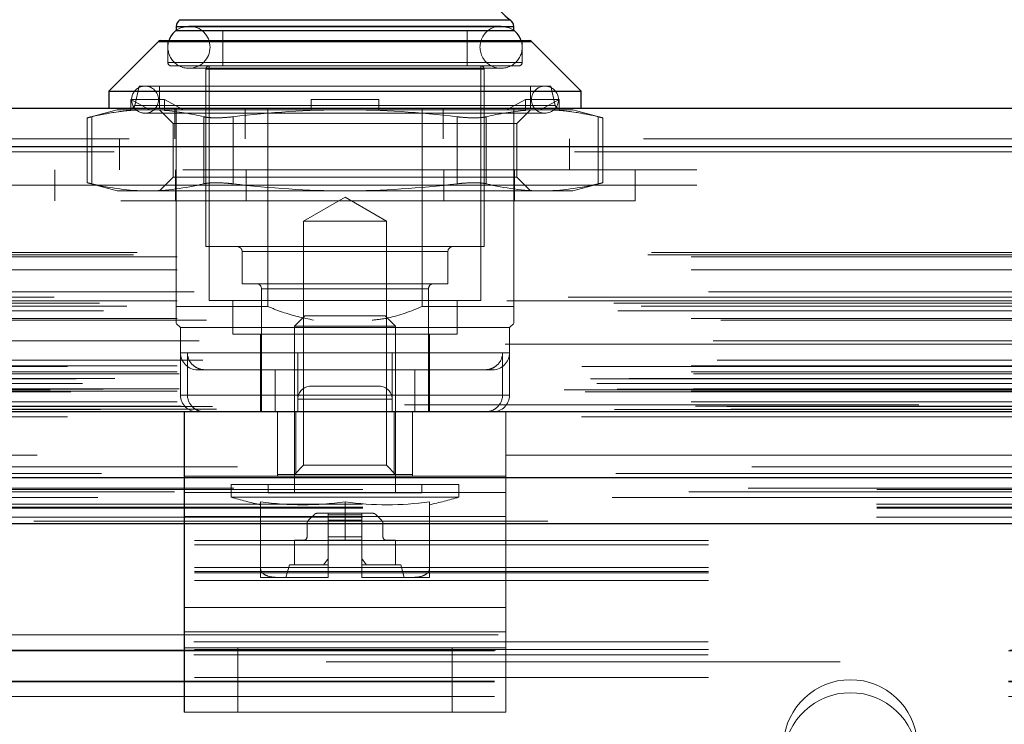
# Model space of a CAD drawing. Header units: inches. Extents: x 0.2 to 10.8, y 0.2 to 8.2.
# Tile 10 of 98: x 3.625 to 3.816, y 2.352 to 2.489. Entities that reach past the tile are written whole.
import ezdxf

# ---------------------------------------------------------------- set-up
doc = ezdxf.new("R2010")
doc.units = ezdxf.units.IN
doc.header["$MEASUREMENT"] = 0
doc.linetypes.add('HIDDEN', pattern=[0.07500000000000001, 0.05, -0.025])
doc.layers.add('DIMENSIONS', color=140, linetype='Continuous')
doc.layers.add('SLD-0', color=179, linetype='Continuous')
doc.styles.add('SLDTEXTSTYLE0', font='TXT', dxfattribs={"width": 0.7})
doc.dimstyles.new('SLDDIMSTYLE0', dxfattribs={"dimtxt": 0.0849609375, "dimasz": 0.13, "dimexe": 0, "dimexo": 0.0625, "dimgap": 0.021240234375, "dimtad": 0, "dimtih": 1, "dimtoh": 1, "dimlfac": 12, "dimrnd": 1e-09, "dimzin": 12, "dimdsep": 46, "dimtxsty": 'SLDTEXTSTYLE0', "dimsah": 1, "dimcen": 0.09, "dimadec": 0, "dimazin": 3, "dimtfac": 1, "dimtofl": 0, "dimtmove": 0, "dimatfit": 3, "dimfxl": 0, "dimfrac": 2, "dimtolj": 1, "dimtzin": 12, "dimarcsym": 0})

# ---------------------------------------------------------------- blocks, each defined once
blk = doc.blocks.new('_D_25')
at = {"layer": 'DIMENSIONS'}
for p, q in [((2.790251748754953, 2.441079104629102), (2.790251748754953, 2.822893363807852)), ((4.585085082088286, 2.441079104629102), (4.585085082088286, 2.822893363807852)), ((2.790251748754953, 2.697893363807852), (3.390614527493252, 2.697893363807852)), ((3.505737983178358, 2.697893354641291), (3.477207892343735, 2.697893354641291)), ((3.477207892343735, 2.697893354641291), (3.477207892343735, 2.562862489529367)), ((3.828886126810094, 2.697893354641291), (3.857416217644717, 2.697893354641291)), ((3.857416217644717, 2.697893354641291), (3.857416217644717, 2.562862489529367)), ((4.585085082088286, 2.697893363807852), (3.944009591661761, 2.697893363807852)), ((3.477207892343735, 2.562862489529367), (3.505737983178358, 2.562862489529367)), ((3.857416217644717, 2.562862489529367), (3.828886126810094, 2.562862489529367))]:
    blk.add_line(p, q, dxfattribs=at)
for points in [[(2.790251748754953, 2.697893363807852), (2.920251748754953, 2.677893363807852), (2.920251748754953, 2.717893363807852)], [(4.585085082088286, 2.697893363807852), (4.455085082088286, 2.717893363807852), (4.455085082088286, 2.677893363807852)]]:
    blk.add_solid(points, dxfattribs=at)
at = {"layer": 'DIMENSIONS', "char_height": 0.08333333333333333, "attachment_point": 1, "style": 'SLDTEXTSTYLE0'}
for s, insert in [('21.54', (3.505737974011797, 2.82433572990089)), ('547.1', (3.505737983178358, 2.670284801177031))]:
    blk.add_mtext(s, dxfattribs=dict(at, insert=insert))

msp = doc.modelspace()

# ---------------------------------------------------------------- linework, layer by layer
at = {"layer": 'SLD-0', "linetype": 'Continuous', "lineweight": 25}
for p, q in [((3.654975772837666, 2.487672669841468), (3.654975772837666, 2.486961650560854)), ((3.654975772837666, 2.487672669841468), (3.720592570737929, 2.487672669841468)), ((3.655678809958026, 2.489018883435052), (3.719889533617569, 2.489018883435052)), ((3.720592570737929, 2.486961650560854), (3.720592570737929, 2.487672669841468)), ((3.654975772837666, 2.4869321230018), (3.720592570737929, 2.4869321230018)), ((3.6515027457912, 2.484771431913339), (3.641852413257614, 2.475121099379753)), ((3.6515027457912, 2.484771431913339), (3.724065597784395, 2.484771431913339)), ((3.651966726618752, 2.484963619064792), (3.723601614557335, 2.484963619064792)), ((3.733715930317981, 2.475121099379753), (3.724065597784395, 2.484771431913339)), ((3.641852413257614, 2.475121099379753), (3.641852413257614, 2.471840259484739)), ((3.641852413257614, 2.475121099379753), (3.733715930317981, 2.475121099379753)), ((3.733715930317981, 2.471840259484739), (3.733715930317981, 2.475121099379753)), ((2.745832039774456, 2.471840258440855), (4.629464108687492, 2.471840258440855)), ((2.74288689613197, 2.464403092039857), (4.632409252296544, 2.464403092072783)), ((2.733802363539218, 2.412882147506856), (4.641493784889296, 2.412882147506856)), ((2.791244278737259, 2.400079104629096), (4.58409255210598, 2.400079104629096)), ((2.791244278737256, 2.391079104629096), (4.58409255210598, 2.391079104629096))]:
    msp.add_line(p, q, dxfattribs=at)
at = {"layer": 'SLD-0', "linetype": 'HIDDEN', "lineweight": 18}
for p, q in [((3.720592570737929, 2.487672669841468), (3.654975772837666, 2.487672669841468)), ((3.720592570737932, 2.487672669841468), (3.655124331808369, 2.487672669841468)), ((3.719889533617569, 2.489018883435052), (3.655678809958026, 2.489018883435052)), ((3.719889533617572, 2.489018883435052), (3.655824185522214, 2.489018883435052)), ((3.718131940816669, 2.487781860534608), (3.657436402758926, 2.487781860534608)), ((3.654975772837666, 2.486961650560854), (3.654975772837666, 2.4869321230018)), ((3.663998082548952, 2.4869321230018), (3.663998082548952, 2.480042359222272)), ((3.711570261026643, 2.480042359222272), (3.711570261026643, 2.4869321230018)), ((3.720592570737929, 2.4869321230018), (3.720592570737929, 2.486961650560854)), ((3.724065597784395, 2.484771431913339), (3.6515027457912, 2.484771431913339)), ((3.724065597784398, 2.484771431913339), (3.651648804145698, 2.484771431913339)), ((3.65333535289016, 2.484963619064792), (3.65333535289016, 2.480698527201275)), ((3.722232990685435, 2.480698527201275), (3.722232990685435, 2.484963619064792)), ((3.722232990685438, 2.480698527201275), (3.653335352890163, 2.480698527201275)), ((3.65333535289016, 2.480698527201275), (3.722232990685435, 2.480698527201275)), ((3.653991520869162, 2.480042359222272), (3.721576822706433, 2.480042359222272)), ((3.661373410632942, 2.480042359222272), (3.661373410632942, 2.43443868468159)), ((3.714194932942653, 2.43443868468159), (3.714194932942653, 2.480042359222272)), ((3.657436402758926, 2.479579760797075), (3.718131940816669, 2.479579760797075)), ((3.714851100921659, 2.479386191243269), (3.660717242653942, 2.479386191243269)), ((3.660717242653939, 2.479386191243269), (3.714851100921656, 2.479386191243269)), ((3.660717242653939, 2.479386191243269), (3.660717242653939, 2.444937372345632)), ((3.714851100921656, 2.444937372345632), (3.714851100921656, 2.479386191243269)), ((3.647757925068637, 2.476105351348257), (3.646890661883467, 2.472348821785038)), ((3.647757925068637, 2.476105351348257), (3.727810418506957, 2.476105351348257)), ((3.651694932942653, 2.476105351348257), (3.651694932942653, 2.471840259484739)), ((3.723873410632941, 2.471840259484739), (3.723873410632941, 2.476105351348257)), ((3.728677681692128, 2.472348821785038), (3.727810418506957, 2.476105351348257)), ((3.646145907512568, 2.471382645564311), (3.646145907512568, 2.473480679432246)), ((3.652707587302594, 2.473480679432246), (3.646145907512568, 2.473480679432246)), ((3.646145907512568, 2.473480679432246), (3.649838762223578, 2.471512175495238)), ((3.646890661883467, 2.472348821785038), (3.728530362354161, 2.472348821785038)), ((3.728677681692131, 2.472348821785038), (3.647037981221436, 2.472348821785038)), ((3.652707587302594, 2.471382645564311), (3.652707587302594, 2.473480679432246)), ((3.652707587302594, 2.473480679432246), (3.656400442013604, 2.471512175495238)), ((3.681222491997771, 2.473480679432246), (3.694345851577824, 2.473480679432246)), ((3.681222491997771, 2.473480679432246), (3.681222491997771, 2.471512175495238)), ((3.694345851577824, 2.473480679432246), (3.694345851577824, 2.471512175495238)), ((3.719167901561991, 2.471512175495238), (3.722860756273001, 2.473480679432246)), ((3.722860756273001, 2.473480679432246), (3.729422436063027, 2.473480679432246)), ((3.722860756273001, 2.473480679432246), (3.722860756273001, 2.471382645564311)), ((3.725729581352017, 2.471512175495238), (3.729422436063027, 2.473480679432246)), ((3.729422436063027, 2.473480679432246), (3.729422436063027, 2.471382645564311)), ((3.64349283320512, 2.471512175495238), (3.637656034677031, 2.469948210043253)), ((3.64349283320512, 2.471512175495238), (3.646569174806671, 2.471512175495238)), ((3.646145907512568, 2.471382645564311), (3.646569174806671, 2.471512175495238)), ((3.646569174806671, 2.471512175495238), (3.649838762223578, 2.471512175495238)), ((3.648906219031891, 2.470856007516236), (3.726662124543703, 2.470856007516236)), ((3.653130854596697, 2.471512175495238), (3.649838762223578, 2.471512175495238)), ((3.651694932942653, 2.471512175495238), (3.654358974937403, 2.468848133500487)), ((3.652707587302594, 2.471382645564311), (3.653130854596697, 2.471512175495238)), ((3.653130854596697, 2.471512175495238), (3.687784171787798, 2.471512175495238)), ((3.654675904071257, 2.465840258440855), (3.654675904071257, 2.471840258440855)), ((3.654975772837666, 2.433290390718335), (3.654975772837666, 2.471840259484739)), ((3.66838452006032, 2.465840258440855), (3.66838452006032, 2.471840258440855)), ((3.672749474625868, 2.433290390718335), (3.672749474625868, 2.471840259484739)), ((3.681222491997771, 2.471382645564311), (3.681222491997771, 2.471512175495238)), ((3.687784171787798, 2.471512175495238), (3.722437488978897, 2.471512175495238)), ((3.694345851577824, 2.471382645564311), (3.694345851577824, 2.471512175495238)), ((3.702818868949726, 2.433290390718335), (3.702818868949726, 2.471840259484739)), ((3.706883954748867, 2.465840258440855), (3.706883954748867, 2.471840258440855)), ((3.720592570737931, 2.465840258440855), (3.720592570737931, 2.471840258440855)), ((3.721209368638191, 2.468848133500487), (3.723873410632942, 2.471512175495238)), ((3.722860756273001, 2.471382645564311), (3.722437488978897, 2.471512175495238)), ((3.725729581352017, 2.471512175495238), (3.722437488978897, 2.471512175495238)), ((3.728999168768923, 2.471512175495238), (3.725729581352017, 2.471512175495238)), ((3.729422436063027, 2.471382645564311), (3.728999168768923, 2.471512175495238)), ((3.728999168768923, 2.471512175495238), (3.732075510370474, 2.471512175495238)), ((3.737912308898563, 2.469948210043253), (3.732075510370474, 2.471512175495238)), ((3.637656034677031, 2.46996843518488), (3.637656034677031, 2.457307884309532)), ((3.638535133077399, 2.470154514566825), (3.638535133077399, 2.457121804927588)), ((3.638535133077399, 2.470154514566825), (3.638535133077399, 2.457121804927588)), ((3.638535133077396, 2.470154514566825), (3.638535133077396, 2.457121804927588)), ((3.638535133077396, 2.470154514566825), (3.638535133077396, 2.457121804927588)), ((3.654358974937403, 2.468848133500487), (3.716731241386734, 2.468848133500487)), ((3.654358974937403, 2.468848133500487), (3.654358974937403, 2.458428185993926)), ((3.660318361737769, 2.470154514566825), (3.660318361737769, 2.457121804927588)), ((3.660318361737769, 2.470154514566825), (3.660318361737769, 2.457121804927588)), ((3.660318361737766, 2.470154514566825), (3.660318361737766, 2.457121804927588)), ((3.660318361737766, 2.470154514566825), (3.660318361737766, 2.457121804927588)), ((3.666000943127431, 2.470154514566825), (3.666000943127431, 2.457121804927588)), ((3.666000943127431, 2.470154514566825), (3.666000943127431, 2.457121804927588)), ((3.666000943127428, 2.470154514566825), (3.666000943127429, 2.457121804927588)), ((3.666000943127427, 2.470154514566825), (3.666000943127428, 2.457121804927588)), ((3.70956740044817, 2.470154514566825), (3.70956740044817, 2.457121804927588)), ((3.70956740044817, 2.470154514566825), (3.709567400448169, 2.457121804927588)), ((3.709567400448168, 2.470154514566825), (3.709567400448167, 2.457121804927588)), ((3.709567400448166, 2.470154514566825), (3.709567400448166, 2.457121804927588)), ((3.715249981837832, 2.470154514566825), (3.715249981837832, 2.457121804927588)), ((3.715249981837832, 2.470154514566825), (3.715249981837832, 2.457121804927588)), ((3.715249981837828, 2.470154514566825), (3.715249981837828, 2.457121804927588)), ((3.715249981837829, 2.470154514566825), (3.715249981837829, 2.457121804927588)), ((3.716731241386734, 2.468848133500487), (3.721209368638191, 2.468848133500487)), ((3.721209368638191, 2.458428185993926), (3.721209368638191, 2.468848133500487)), ((3.737033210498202, 2.470154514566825), (3.737033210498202, 2.457121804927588)), ((3.737033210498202, 2.470154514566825), (3.737033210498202, 2.457121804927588)), ((3.737033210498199, 2.470154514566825), (3.737033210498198, 2.457121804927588)), ((3.737033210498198, 2.470154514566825), (3.737033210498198, 2.457121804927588)), ((3.737912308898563, 2.457307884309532), (3.737912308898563, 2.46996843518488)), ((2.745832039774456, 2.465840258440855), (4.629464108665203, 2.465840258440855)), ((3.643925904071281, 2.465840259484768), (3.643925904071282, 2.459840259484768)), ((3.720592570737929, 2.433290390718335), (3.720592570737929, 2.465840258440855)), ((3.731425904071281, 2.459840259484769), (3.731425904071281, 2.465840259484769)), ((4.632409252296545, 2.464403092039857), (2.742886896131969, 2.464403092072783)), ((2.74288689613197, 2.463361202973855), (4.632409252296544, 2.463361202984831)), ((4.632409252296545, 2.463361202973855), (2.742886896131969, 2.463361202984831)), ((4.556217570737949, 2.45984025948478), (2.819134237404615, 2.459840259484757)), ((3.631367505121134, 2.45984025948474), (3.631367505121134, 2.45384025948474)), ((3.654825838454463, 2.453840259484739), (3.654825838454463, 2.45984025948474)), ((3.668534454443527, 2.453840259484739), (3.668534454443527, 2.459840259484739)), ((3.707033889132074, 2.453840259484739), (3.707033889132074, 2.459840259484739)), ((3.720742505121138, 2.453840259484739), (3.720742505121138, 2.459840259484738)), ((3.744200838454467, 2.453840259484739), (3.744200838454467, 2.459840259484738)), ((2.819134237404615, 2.456840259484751), (4.556217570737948, 2.456840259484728)), ((2.819134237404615, 2.456840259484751), (4.556217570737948, 2.456840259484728)), ((4.556217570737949, 2.45684025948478), (2.819134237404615, 2.456840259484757)), ((4.556217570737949, 2.45684025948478), (2.819134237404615, 2.456840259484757)), ((3.637656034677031, 2.45732810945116), (3.64349283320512, 2.455764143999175)), ((3.654358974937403, 2.458428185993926), (3.651694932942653, 2.455764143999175)), ((3.654358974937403, 2.458428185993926), (3.716731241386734, 2.458428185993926)), ((3.716731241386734, 2.458428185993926), (3.721209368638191, 2.458428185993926)), ((3.723873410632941, 2.455764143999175), (3.721209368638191, 2.458428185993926)), ((3.732075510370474, 2.455764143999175), (3.737912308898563, 2.45732810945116)), ((3.64349283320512, 2.455764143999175), (3.649426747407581, 2.455764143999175)), ((3.649426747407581, 2.455764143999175), (3.687784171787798, 2.455764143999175)), ((3.687784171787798, 2.455764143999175), (3.726141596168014, 2.455764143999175)), ((3.726141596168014, 2.455764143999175), (3.732075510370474, 2.455764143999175)), ((3.744200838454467, 2.453840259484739), (3.631367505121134, 2.45384025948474)), ((3.687784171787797, 2.454512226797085), (3.679718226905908, 2.449855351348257)), ((3.695850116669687, 2.449855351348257), (3.687784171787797, 2.454512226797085)), ((3.679718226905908, 2.449855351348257), (3.695850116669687, 2.449855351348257)), ((3.679718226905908, 2.449855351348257), (3.679718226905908, 2.402422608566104)), ((3.695850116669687, 2.402422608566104), (3.695850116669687, 2.449855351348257)), ((2.747394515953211, 2.443785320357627), (4.627901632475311, 2.443785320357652)), ((3.660717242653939, 2.444937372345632), (3.714851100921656, 2.444937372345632)), ((3.707797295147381, 2.443953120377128), (3.66777104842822, 2.443953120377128)), ((3.667771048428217, 2.443953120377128), (3.707797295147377, 2.443953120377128)), ((3.667771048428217, 2.443953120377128), (3.667771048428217, 2.437719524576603)), ((3.707797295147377, 2.437719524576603), (3.707797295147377, 2.443953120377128)), ((2.746663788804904, 2.443352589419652), (4.628632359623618, 2.443352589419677)), ((2.755111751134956, 2.442951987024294), (4.620184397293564, 2.442951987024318)), ((2.755111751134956, 2.442951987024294), (4.620184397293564, 2.442951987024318)), ((2.755111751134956, 2.440419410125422), (4.620184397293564, 2.440419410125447)), ((3.667771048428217, 2.437719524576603), (3.707797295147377, 2.437719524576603)), ((2.758477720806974, 2.436111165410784), (4.61681842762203, 2.436111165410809)), ((3.671544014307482, 2.436735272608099), (3.703873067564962, 2.436735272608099)), ((3.671544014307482, 2.436735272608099), (3.671544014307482, 2.412785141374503)), ((3.704024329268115, 2.436735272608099), (3.671695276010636, 2.436735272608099)), ((3.704024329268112, 2.412785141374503), (3.704024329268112, 2.436735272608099)), ((2.740058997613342, 2.433919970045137), (4.635237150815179, 2.433919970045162)), ((4.631201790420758, 2.435088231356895), (2.744107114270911, 2.435088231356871)), ((2.755111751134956, 2.434384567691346), (4.620184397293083, 2.43438456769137)), ((4.619252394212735, 2.434391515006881), (2.756041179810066, 2.434391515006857)), ((3.661373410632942, 2.43443868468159), (3.714194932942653, 2.43443868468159)), ((3.66596658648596, 2.43443868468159), (3.66596658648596, 2.427877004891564)), ((3.709601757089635, 2.427877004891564), (3.709601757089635, 2.43443868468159)), ((2.740840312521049, 2.43246119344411), (4.634448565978, 2.432461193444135)), ((2.745361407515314, 2.433335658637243), (4.629934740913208, 2.433335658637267)), ((3.654975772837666, 2.433290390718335), (3.672749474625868, 2.433290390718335)), ((3.702818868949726, 2.433290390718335), (3.720592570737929, 2.433290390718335)), ((2.755111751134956, 2.430939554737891), (4.620184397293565, 2.430939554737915)), ((2.76087663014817, 2.430621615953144), (4.614411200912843, 2.430621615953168)), ((3.654975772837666, 2.430009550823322), (3.655795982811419, 2.429189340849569)), ((3.679954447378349, 2.431485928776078), (3.677941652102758, 2.429473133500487)), ((3.679954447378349, 2.431485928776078), (3.695613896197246, 2.431485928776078)), ((3.697626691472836, 2.429473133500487), (3.695613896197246, 2.431485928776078)), ((3.719772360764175, 2.429189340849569), (3.720592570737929, 2.430009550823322)), ((3.655795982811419, 2.429189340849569), (3.719772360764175, 2.429189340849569)), ((3.655795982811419, 2.429189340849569), (3.655795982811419, 2.42426808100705)), ((3.677941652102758, 2.429473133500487), (3.697626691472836, 2.429473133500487)), ((3.677941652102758, 2.429473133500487), (3.677941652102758, 2.39703710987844)), ((3.697626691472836, 2.39703710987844), (3.697626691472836, 2.429473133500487)), ((3.719772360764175, 2.416065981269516), (3.719772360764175, 2.429189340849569)), ((2.759406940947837, 2.426614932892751), (4.615889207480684, 2.426614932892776)), ((2.759406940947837, 2.426614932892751), (4.615889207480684, 2.426614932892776)), ((3.66596658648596, 2.427877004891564), (3.709601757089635, 2.427877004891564)), ((3.671379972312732, 2.427877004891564), (3.671379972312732, 2.420987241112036)), ((3.704188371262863, 2.412785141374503), (3.704188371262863, 2.427877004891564)), ((4.618945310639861, 2.425939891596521), (2.75635035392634, 2.425939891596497)), ((3.655795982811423, 2.424268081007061), (3.655795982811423, 2.416065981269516)), ((3.696970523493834, 2.42426808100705), (3.655941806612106, 2.42426808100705)), ((3.657143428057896, 2.416065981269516), (3.657143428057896, 2.42426808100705)), ((3.678597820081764, 2.42426808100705), (3.719626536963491, 2.42426808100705)), ((3.696970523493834, 2.416065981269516), (3.696970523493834, 2.42426808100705)), ((3.718424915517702, 2.416065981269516), (3.718424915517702, 2.42426808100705)), ((2.760138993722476, 2.422879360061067), (4.615153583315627, 2.422879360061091)), ((4.633814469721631, 2.421645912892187), (2.741472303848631, 2.421645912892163)), ((2.755111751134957, 2.42176894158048), (4.620184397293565, 2.421768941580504)), ((2.755111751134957, 2.420595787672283), (4.620184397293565, 2.420595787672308)), ((2.755111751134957, 2.420595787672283), (4.620184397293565, 2.420595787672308)), ((3.659076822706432, 2.420987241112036), (3.696970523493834, 2.420987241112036)), ((3.671379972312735, 2.420987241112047), (3.671379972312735, 2.412785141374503)), ((3.674193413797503, 2.412785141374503), (3.674193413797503, 2.420987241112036)), ((3.678597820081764, 2.412785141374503), (3.678597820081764, 2.420987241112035)), ((3.701374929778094, 2.420987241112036), (3.696970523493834, 2.420987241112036)), ((3.701374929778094, 2.412785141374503), (3.701374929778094, 2.420987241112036)), ((3.701374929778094, 2.420987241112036), (3.71498201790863, 2.420987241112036)), ((3.71498201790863, 2.420987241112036), (3.716491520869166, 2.420987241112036)), ((2.73549530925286, 2.4192454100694), (4.639800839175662, 2.419245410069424)), ((2.743042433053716, 2.419276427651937), (4.632253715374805, 2.419276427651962)), ((2.755528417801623, 2.420179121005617), (4.619767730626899, 2.420179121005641)), ((2.730426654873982, 2.417107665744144), (4.644869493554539, 2.417107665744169)), ((2.730426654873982, 2.417107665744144), (4.644869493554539, 2.417107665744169)), ((2.73447244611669, 2.416682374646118), (4.640823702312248, 2.416682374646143)), ((4.640733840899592, 2.417192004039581), (2.734562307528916, 2.417192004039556)), ((2.736762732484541, 2.418296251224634), (4.638480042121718, 2.418296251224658)), ((2.755111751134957, 2.416845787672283), (4.620184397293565, 2.416845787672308)), ((2.755111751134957, 2.416845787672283), (4.620184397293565, 2.416845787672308)), ((2.755528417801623, 2.41726245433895), (4.619767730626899, 2.417262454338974)), ((3.681119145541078, 2.417785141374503), (3.681115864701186, 2.417785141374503)), ((3.694452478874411, 2.417785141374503), (3.681119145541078, 2.417785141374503)), ((2.755111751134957, 2.414772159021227), (4.620184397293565, 2.414772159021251)), ((2.755111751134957, 2.414772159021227), (4.620184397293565, 2.414772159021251)), ((3.718424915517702, 2.416065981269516), (3.655946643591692, 2.416065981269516)), ((3.657143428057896, 2.416065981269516), (3.719621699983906, 2.416065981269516)), ((3.678615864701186, 2.415285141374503), (3.678615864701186, 2.412785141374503)), ((3.69694919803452, 2.415285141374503), (3.678615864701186, 2.415285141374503)), ((3.678615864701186, 2.415285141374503), (3.69694919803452, 2.415285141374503)), ((3.696952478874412, 2.415285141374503), (3.678619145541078, 2.415285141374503)), ((3.678619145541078, 2.415285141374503), (3.678619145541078, 2.412785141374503)), ((3.678619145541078, 2.415285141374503), (3.696952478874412, 2.415285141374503)), ((3.69694919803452, 2.415285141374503), (3.69694919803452, 2.412785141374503)), ((3.696952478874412, 2.415285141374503), (3.696952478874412, 2.412785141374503)), ((2.739245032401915, 2.412806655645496), (4.636051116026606, 2.412806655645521)), ((2.739454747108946, 2.412779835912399), (4.635841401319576, 2.412779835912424)), ((2.740208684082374, 2.413258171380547), (4.635087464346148, 2.413258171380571)), ((2.740208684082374, 2.413258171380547), (4.635087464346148, 2.413258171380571)), ((2.755945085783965, 2.413929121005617), (4.619351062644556, 2.413929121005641)), ((2.755945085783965, 2.413929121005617), (4.619351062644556, 2.413929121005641)), ((2.762024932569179, 2.413858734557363), (4.613271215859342, 2.413858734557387)), ((2.762024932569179, 2.413858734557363), (4.613271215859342, 2.413858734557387)), ((2.762797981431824, 2.413311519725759), (4.612498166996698, 2.413311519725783)), ((2.762797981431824, 2.413311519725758), (4.612498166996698, 2.413311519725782)), ((4.599384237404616, 2.414173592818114), (2.775967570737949, 2.414173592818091)), ((3.656532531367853, 2.412785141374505), (3.656532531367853, 2.400285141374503)), ((3.656535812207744, 2.412785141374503), (3.719035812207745, 2.412785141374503)), ((3.656535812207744, 2.412785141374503), (3.656535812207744, 2.397158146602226)), ((3.674657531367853, 2.412785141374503), (3.674657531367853, 2.400285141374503)), ((3.674660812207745, 2.412785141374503), (3.674660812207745, 2.400285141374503)), ((3.678217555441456, 2.400646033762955), (3.678217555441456, 2.412785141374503)), ((3.697350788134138, 2.400646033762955), (3.697350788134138, 2.412785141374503)), ((3.70090753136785, 2.400646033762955), (3.70090753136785, 2.412785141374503)), ((3.700910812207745, 2.412785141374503), (3.700910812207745, 2.400285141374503)), ((3.719032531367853, 2.412785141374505), (3.719032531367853, 2.400285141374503)), ((3.719035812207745, 2.412785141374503), (3.719035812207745, 2.397158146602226)), ((2.733802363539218, 2.411840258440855), (4.641493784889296, 2.411840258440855)), ((2.766888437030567, 2.40211962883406), (4.608407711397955, 2.402119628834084)), ((3.679718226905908, 2.402422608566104), (3.677941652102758, 2.400646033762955)), ((3.679718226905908, 2.402422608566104), (3.695850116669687, 2.402422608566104)), ((3.697626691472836, 2.400646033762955), (3.695850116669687, 2.402422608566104)), ((3.656532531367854, 2.392471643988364), (3.656532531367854, 2.400285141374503)), ((3.656535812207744, 2.400285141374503), (3.719035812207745, 2.400285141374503)), ((3.674660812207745, 2.400646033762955), (3.678217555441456, 2.400646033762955)), ((3.678217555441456, 2.400646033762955), (3.697350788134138, 2.400646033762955)), ((3.697350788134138, 2.400646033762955), (3.70090753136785, 2.400646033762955)), ((3.700907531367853, 2.400646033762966), (3.700907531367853, 2.400285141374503)), ((3.719032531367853, 2.392471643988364), (3.719032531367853, 2.400285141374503)), ((2.766178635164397, 2.397992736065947), (4.609113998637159, 2.397992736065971)), ((2.791244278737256, 2.397697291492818), (4.584092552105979, 2.397697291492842)), ((3.665638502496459, 2.398677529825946), (3.709929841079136, 2.398677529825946)), ((3.665638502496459, 2.398677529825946), (3.665638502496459, 2.396235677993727)), ((3.672856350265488, 2.398677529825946), (3.672856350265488, 2.39703710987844)), ((3.702711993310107, 2.39703710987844), (3.702711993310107, 2.398677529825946)), ((3.709929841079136, 2.396235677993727), (3.709929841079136, 2.398677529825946)), ((2.754642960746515, 2.397268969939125), (4.620639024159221, 2.397268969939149)), ((3.719032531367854, 2.397158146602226), (3.656532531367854, 2.397158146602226)), ((3.656535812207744, 2.397158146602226), (3.719035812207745, 2.397158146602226)), ((3.656535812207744, 2.397158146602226), (3.656535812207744, 2.374765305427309)), ((3.665638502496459, 2.396235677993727), (3.709929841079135, 2.396235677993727)), ((3.672856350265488, 2.39703710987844), (3.702711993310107, 2.39703710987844)), ((3.719035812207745, 2.397158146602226), (3.719035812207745, 2.374765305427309)), ((2.791168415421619, 2.394882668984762), (4.58416841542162, 2.394882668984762)), ((2.791244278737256, 2.394079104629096), (4.58409255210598, 2.394079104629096)), ((3.671379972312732, 2.395346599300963), (3.671379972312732, 2.382209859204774)), ((3.687784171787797, 2.395346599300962), (3.687784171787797, 2.387850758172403)), ((3.704188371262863, 2.395346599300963), (3.704188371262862, 2.382209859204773)), ((2.791168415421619, 2.392346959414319), (4.58416841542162, 2.392346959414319)), ((3.719032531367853, 2.392471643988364), (3.656532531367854, 2.392471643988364)), ((3.656532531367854, 2.370078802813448), (3.656532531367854, 2.392471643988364)), ((3.656535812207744, 2.392471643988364), (3.719035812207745, 2.392471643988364)), ((3.681754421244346, 2.392811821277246), (3.680690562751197, 2.391747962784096)), ((3.684503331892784, 2.393100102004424), (3.682450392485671, 2.393100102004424)), ((3.69106501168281, 2.393100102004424), (3.684503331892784, 2.393100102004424)), ((3.684503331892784, 2.392811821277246), (3.684503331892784, 2.393100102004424)), ((3.684503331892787, 2.392811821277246), (3.691065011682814, 2.392811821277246)), ((3.684503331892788, 2.392811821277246), (3.691065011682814, 2.392811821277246)), ((3.684503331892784, 2.391747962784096), (3.684503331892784, 2.392811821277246)), ((3.69106501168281, 2.392811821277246), (3.684503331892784, 2.392811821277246)), ((3.69106501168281, 2.392811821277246), (3.684503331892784, 2.392811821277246)), ((3.684503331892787, 2.391747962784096), (3.691065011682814, 2.391747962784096)), ((3.684503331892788, 2.391747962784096), (3.691065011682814, 2.391747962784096)), ((3.684503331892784, 2.391051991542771), (3.684503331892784, 2.391747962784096)), ((3.69106501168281, 2.391747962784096), (3.684503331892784, 2.391747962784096)), ((3.69106501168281, 2.391747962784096), (3.684503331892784, 2.391747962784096)), ((3.69106501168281, 2.392811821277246), (3.69106501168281, 2.393100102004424)), ((3.693117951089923, 2.393100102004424), (3.69106501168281, 2.393100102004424)), ((3.69106501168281, 2.391747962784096), (3.69106501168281, 2.392811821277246)), ((3.69106501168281, 2.391051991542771), (3.69106501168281, 2.391747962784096)), ((3.694877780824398, 2.391747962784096), (3.693813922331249, 2.392811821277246)), ((3.719032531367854, 2.370078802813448), (3.719032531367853, 2.392471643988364)), ((2.791244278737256, 2.391079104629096), (4.58409255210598, 2.391079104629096)), ((2.791244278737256, 2.391079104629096), (4.58409255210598, 2.391079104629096)), ((2.791244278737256, 2.391079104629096), (4.58409255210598, 2.391079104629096)), ((2.791244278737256, 2.391079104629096), (4.58409255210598, 2.391079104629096)), ((2.791244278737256, 2.391079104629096), (4.58409255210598, 2.391079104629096)), ((3.927251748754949, 2.391543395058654), (3.448085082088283, 2.391543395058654)), ((3.680402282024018, 2.391051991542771), (3.680402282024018, 2.388506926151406)), ((3.684503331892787, 2.391051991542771), (3.691065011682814, 2.391051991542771)), ((3.684503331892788, 2.391051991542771), (3.691065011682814, 2.391051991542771)), ((3.69106501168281, 2.391051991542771), (3.684503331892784, 2.391051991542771)), ((3.684503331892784, 2.388506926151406), (3.684503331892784, 2.391051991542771)), ((3.69106501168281, 2.391051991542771), (3.684503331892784, 2.391051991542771)), ((3.69106501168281, 2.388506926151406), (3.69106501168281, 2.391051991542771)), ((3.695166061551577, 2.388506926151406), (3.695166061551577, 2.391051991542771)), ((3.679746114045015, 2.387850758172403), (3.677941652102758, 2.387850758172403)), ((3.677941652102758, 2.387850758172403), (3.677941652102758, 2.383093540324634)), ((3.684503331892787, 2.388506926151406), (3.691065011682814, 2.388506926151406)), ((3.684503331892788, 2.388506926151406), (3.691065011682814, 2.388506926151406)), ((3.69106501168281, 2.388506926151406), (3.684503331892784, 2.388506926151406)), ((3.684503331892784, 2.387850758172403), (3.684503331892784, 2.388506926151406)), ((3.69106501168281, 2.388506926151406), (3.684503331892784, 2.388506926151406)), ((3.684503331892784, 2.387850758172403), (3.684503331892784, 2.380633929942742)), ((3.687784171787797, 2.387850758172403), (3.684503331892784, 2.387850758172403)), ((3.687784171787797, 2.387850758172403), (3.69106501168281, 2.387850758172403)), ((3.69106501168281, 2.387850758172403), (3.69106501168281, 2.388506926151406)), ((3.69106501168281, 2.387850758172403), (3.69106501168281, 2.380633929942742)), ((3.697626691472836, 2.387850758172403), (3.69582222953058, 2.387850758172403)), ((3.697626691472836, 2.383093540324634), (3.697626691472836, 2.387850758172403)), ((3.95850174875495, 2.38777611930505), (3.416835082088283, 2.38777611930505)), ((3.95850174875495, 2.386932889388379), (3.416835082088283, 2.386932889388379)), ((3.95850174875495, 2.382579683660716), (3.416835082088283, 2.382579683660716)), ((3.676957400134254, 2.383093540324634), (3.676301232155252, 2.380632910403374)), ((3.676957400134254, 2.383093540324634), (3.684503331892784, 2.383093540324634)), ((3.69106501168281, 2.383093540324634), (3.698610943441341, 2.383093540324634)), ((3.699267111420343, 2.380632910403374), (3.698610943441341, 2.383093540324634)), ((3.95850174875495, 2.381776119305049), (3.416835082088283, 2.381776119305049)), ((3.95850174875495, 2.38149504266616), (3.416835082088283, 2.38149504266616)), ((3.671379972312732, 2.380632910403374), (3.674815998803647, 2.380632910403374)), ((3.674815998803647, 2.380632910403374), (3.684348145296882, 2.380632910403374)), ((3.684348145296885, 2.380632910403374), (3.684503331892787, 2.380632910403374)), ((3.684348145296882, 2.380632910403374), (3.684503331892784, 2.380632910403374)), ((3.684503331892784, 2.380633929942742), (3.684503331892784, 2.380632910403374)), ((3.69106501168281, 2.380633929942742), (3.69106501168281, 2.380632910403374)), ((3.691065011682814, 2.380632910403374), (3.691220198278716, 2.380632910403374)), ((3.69106501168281, 2.380632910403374), (3.691220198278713, 2.380632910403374)), ((3.691220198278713, 2.380632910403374), (3.69106501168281, 2.380632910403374)), ((3.691220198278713, 2.380632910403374), (3.700752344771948, 2.380632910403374)), ((3.700752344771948, 2.380632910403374), (3.704188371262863, 2.380632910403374)), ((3.95850174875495, 2.380043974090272), (3.416835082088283, 2.380043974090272)), ((3.719032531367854, 2.374765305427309), (3.656532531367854, 2.374765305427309)), ((3.656535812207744, 2.374765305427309), (3.719035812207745, 2.374765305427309)), ((3.656535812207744, 2.374765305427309), (3.656535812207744, 2.36695180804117)), ((3.719035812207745, 2.374765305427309), (3.719035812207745, 2.36695180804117)), ((3.417554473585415, 2.369495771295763), (3.957782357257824, 2.369495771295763)), ((3.417554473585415, 2.369495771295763), (3.957782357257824, 2.369495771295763)), ((3.719032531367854, 2.370078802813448), (3.656532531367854, 2.370078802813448)), ((3.656532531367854, 2.354451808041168), (3.656532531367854, 2.370078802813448)), ((3.656535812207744, 2.370078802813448), (3.719035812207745, 2.370078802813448)), ((3.719032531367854, 2.354451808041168), (3.719032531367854, 2.370078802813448)), ((3.958394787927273, 2.368098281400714), (3.416942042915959, 2.368098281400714)), ((3.656535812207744, 2.366951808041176), (3.656532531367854, 2.36695180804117)), ((3.656535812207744, 2.36695180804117), (3.656535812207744, 2.354451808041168)), ((3.656535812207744, 2.36695180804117), (3.666952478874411, 2.36695180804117)), ((3.666949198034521, 2.36695180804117), (3.666949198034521, 2.354451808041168)), ((3.666952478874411, 2.36695180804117), (3.666952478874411, 2.354451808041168)), ((3.666952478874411, 2.36695180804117), (3.708619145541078, 2.36695180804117)), ((3.708615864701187, 2.36695180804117), (3.708615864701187, 2.354451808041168)), ((3.708619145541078, 2.36695180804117), (3.708619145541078, 2.354451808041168)), ((3.708619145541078, 2.36695180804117), (3.719035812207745, 2.36695180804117)), ((3.719035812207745, 2.36695180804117), (3.719035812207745, 2.354451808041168)), ((3.95850174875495, 2.366647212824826), (3.416835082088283, 2.366647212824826)), ((3.416835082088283, 2.366366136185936), (3.95850174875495, 2.366366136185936)), ((3.958394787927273, 2.36556257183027), (3.416942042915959, 2.36556257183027)), ((3.417050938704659, 2.366495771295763), (3.95828589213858, 2.366495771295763)), ((4.58409255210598, 2.364245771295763), (2.791244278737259, 2.364245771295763)), ((3.95850174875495, 2.361209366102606), (3.416835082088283, 2.361209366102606)), ((3.416835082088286, 2.360495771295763), (3.958501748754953, 2.360495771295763)), ((3.416835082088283, 2.360366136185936), (3.95850174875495, 2.360366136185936)), ((3.416835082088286, 2.357495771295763), (3.958501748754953, 2.357495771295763)), ((3.416835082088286, 2.357495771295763), (3.958501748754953, 2.357495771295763)), ((3.656535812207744, 2.354451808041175), (3.656532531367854, 2.354451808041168)), ((3.666952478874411, 2.354451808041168), (3.656535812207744, 2.354451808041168)), ((3.666952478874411, 2.354451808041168), (3.708619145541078, 2.354451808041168)), ((3.719035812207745, 2.354451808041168), (3.708619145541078, 2.354451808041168))]:
    msp.add_line(p, q, dxfattribs=at)
at = {"layer": 'SLD-0', "linetype": 'HIDDEN', "lineweight": 18, "flags": 128}
for points in [[(3.657436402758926, 2.487781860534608), (3.655866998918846, 2.487469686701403), (3.654975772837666, 2.486961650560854)], [(3.720592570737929, 2.486961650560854), (3.719701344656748, 2.487469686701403), (3.718131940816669, 2.487781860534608)], [(4.627900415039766, 2.404388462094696), (3.702929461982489, 2.4043888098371), (2.747398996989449, 2.404388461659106)], [(4.619131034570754, 2.404406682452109), (3.70292946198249, 2.404406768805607), (2.756161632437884, 2.404406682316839)], [(4.640434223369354, 2.400848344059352), (3.647469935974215, 2.400848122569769), (2.734855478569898, 2.40084834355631)], [(4.640441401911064, 2.400848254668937), (3.765852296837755, 2.400845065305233), (2.734856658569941, 2.400848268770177)], [(2.766183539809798, 2.397992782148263), (3.672356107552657, 2.397993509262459), (4.609139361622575, 2.397992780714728)], [(2.739738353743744, 2.396152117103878), (3.67233925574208, 2.39615134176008), (4.635572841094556, 2.396152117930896)], [(2.791244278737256, 2.394261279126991), (3.672339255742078, 2.394260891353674), (4.58409255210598, 2.394261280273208)]]:
    msp.add_lwpolyline(points, dxfattribs=at)
at = {"layer": 'SLD-0', "linetype": 'Continuous', "lineweight": 25}
for centre, radius, start, end in [((3.725513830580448, 2.497096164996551), 0.009842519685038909, 180, 235.1500954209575), ((3.656616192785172, 2.487672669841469), 0.001640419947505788, 124.8499045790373, 180.0000000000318), ((3.718952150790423, 2.487672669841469), 0.001640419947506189, 359.9999999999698, 55.15009542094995), ((3.657436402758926, 2.483680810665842), 0.004101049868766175, 126.8698976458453, 161.7719472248), ((3.718131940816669, 2.483680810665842), 0.004101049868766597, 18.22805277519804, 53.13010235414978), ((3.651966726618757, 2.484307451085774), 0.0006561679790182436, 90.00000000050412, 134.9999999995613), ((3.723601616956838, 2.484307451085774), 0.0006561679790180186, 45.00000000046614, 89.99999999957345)]:
    msp.add_arc(centre, radius, start, end, dxfattribs=at)
at = {"layer": 'SLD-0', "linetype": 'HIDDEN', "lineweight": 18}
for centre, radius, start, end in [((3.657436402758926, 2.483680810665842), 0.00410104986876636, 270.0000000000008, 90), ((3.718131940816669, 2.483680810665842), 0.00410104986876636, 90, 270.0000000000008), ((3.657436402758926, 2.483680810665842), 0.00410104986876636, 161.7719472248, 270.0000000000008), ((3.718131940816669, 2.483680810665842), 0.004101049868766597, 270.0000000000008, 18.22805277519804), ((3.653991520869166, 2.480698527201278), 0.0006561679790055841, 180.0000000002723, 269.9999999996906), ((3.661373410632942, 2.479386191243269), 0.0006561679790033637, 90, 180), ((3.714194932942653, 2.479386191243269), 0.0006561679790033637, 0, 90), ((3.721576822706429, 2.480698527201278), 0.0006561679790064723, 270.0000000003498, 359.9999999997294), ((3.648906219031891, 2.473480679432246), 0.00262467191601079, 90, 270.0000000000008), ((3.648906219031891, 2.473480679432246), 0.00262467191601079, 270.0000000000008, 90), ((3.726662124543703, 2.473480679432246), 0.00262467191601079, 90, 270.0000000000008), ((3.726662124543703, 2.473480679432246), 0.00262467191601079, 270.0000000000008, 90), ((3.646251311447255, 2.472496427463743), 0.0006561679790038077, 270.0000000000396, 346.9999999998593), ((3.72931703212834, 2.472496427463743), 0.0006561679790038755, 193.0000000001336, 269.9999999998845), ((3.666786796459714, 2.443953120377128), 0.0009842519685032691, 0, 90.00000000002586), ((3.708781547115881, 2.443953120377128), 0.0009842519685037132, 90, 180), ((3.670559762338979, 2.436735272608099), 0.0009842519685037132, 0, 90), ((3.705008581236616, 2.436735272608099), 0.0009842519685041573, 89.99999999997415, 180), ((3.659076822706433, 2.42426808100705), 0.00328083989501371, 180, 269.9999999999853), ((3.716491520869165, 2.42426808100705), 0.003280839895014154, 270.0000000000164, 0), ((3.681115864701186, 2.415285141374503), 0.002499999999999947, 90, 180), ((3.681119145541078, 2.415285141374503), 0.002499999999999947, 90, 180), ((3.69444919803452, 2.415285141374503), 0.002500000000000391, 0, 90), ((3.694452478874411, 2.415285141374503), 0.002500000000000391, 0, 90), ((3.659076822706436, 2.416065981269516), 0.003280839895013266, 180.0000000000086, 270.0000000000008), ((3.716491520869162, 2.416065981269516), 0.003280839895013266, 270.0000000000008, 359.9999999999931), ((3.687784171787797, 2.469819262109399), 0.07684383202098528, 253.2503397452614, 257.6739543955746), ((3.687784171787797, 2.469819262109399), 0.07684383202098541, 282.3260456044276, 286.7496602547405), ((3.679582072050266, 2.45113862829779), 0.05639170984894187, 261.6367379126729, 278.363262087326), ((3.695986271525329, 2.451138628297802), 0.05639170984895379, 261.6367379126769, 278.3632620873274), ((3.681386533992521, 2.391051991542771), 0.0009842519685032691, 135, 180.0000000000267), ((3.682450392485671, 2.392115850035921), 0.0009842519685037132, 90, 135), ((3.693117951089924, 2.392115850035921), 0.0009842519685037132, 45.00000000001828, 90.0000000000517), ((3.694181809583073, 2.391051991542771), 0.0009842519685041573, 359.999999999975, 44.99999999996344), ((3.679746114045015, 2.388506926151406), 0.0006561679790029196, 270.0000000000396, 0), ((3.69582222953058, 2.388506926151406), 0.0006561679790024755, 180, 270.0000000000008), ((3.684349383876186, 2.392255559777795), 0.0116226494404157, 269.9938942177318, 270.7589344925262), ((3.684349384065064, 2.392255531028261), 0.01162262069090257, 269.9938932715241, 270.7589354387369), ((3.69121895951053, 2.392255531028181), 0.01162262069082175, 269.2410645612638, 270.0061067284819), ((3.691218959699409, 2.392255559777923), 0.0116226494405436, 269.2410655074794, 270.0061057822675), ((3.786085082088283, 2.347700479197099), 0.01305403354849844, 4.087218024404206, 175.9127819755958), ((3.786085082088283, 2.345164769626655), 0.01305403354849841, 4.087218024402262, 175.9127819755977)]:
    msp.add_arc(centre, radius, start, end, dxfattribs=at)
for points in [[(3.638535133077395, 2.470154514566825), (3.642153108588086, 2.471010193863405), (3.645782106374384, 2.471512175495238), (3.649426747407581, 2.471512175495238)], [(3.646145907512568, 2.471382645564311), (3.643600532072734, 2.471182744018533), (3.641064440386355, 2.470752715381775), (3.638535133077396, 2.470154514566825)], [(3.660318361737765, 2.470154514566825), (3.657789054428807, 2.470752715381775), (3.655252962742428, 2.471182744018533), (3.652707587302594, 2.471382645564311)], [(3.687784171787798, 2.471512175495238), (3.680494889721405, 2.471512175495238), (3.673236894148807, 2.471010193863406), (3.666000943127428, 2.470154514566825)], [(3.709567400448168, 2.470154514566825), (3.702331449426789, 2.471010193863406), (3.695073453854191, 2.471512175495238), (3.687784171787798, 2.471512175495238)], [(3.715249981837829, 2.470154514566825), (3.717779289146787, 2.470752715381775), (3.720315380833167, 2.471182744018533), (3.722860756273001, 2.471382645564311)], [(3.726141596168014, 2.471512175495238), (3.72978623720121, 2.471512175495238), (3.733415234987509, 2.471010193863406), (3.737033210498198, 2.470154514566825)], [(3.729422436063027, 2.471382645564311), (3.73196781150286, 2.471182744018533), (3.73450390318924, 2.470752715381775), (3.737033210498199, 2.470154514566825)], [(3.638535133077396, 2.457121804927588), (3.642153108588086, 2.456266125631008), (3.645782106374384, 2.455764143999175), (3.649426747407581, 2.455764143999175)], [(3.649426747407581, 2.455764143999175), (3.653071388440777, 2.455764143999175), (3.656700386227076, 2.456266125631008), (3.660318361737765, 2.457121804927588)], [(3.666000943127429, 2.457121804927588), (3.673236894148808, 2.456266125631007), (3.680494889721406, 2.455764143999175), (3.687784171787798, 2.455764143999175)], [(3.687784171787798, 2.455764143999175), (3.695073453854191, 2.455764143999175), (3.702331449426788, 2.456266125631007), (3.709567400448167, 2.457121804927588)], [(3.715249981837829, 2.457121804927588), (3.718867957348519, 2.456266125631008), (3.722496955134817, 2.455764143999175), (3.726141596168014, 2.455764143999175)], [(3.726141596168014, 2.455764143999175), (3.72978623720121, 2.455764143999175), (3.733415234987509, 2.456266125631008), (3.737033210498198, 2.457121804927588)], [(3.684503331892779, 2.384258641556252), (3.684213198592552, 2.383874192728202), (3.683929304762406, 2.383485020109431), (3.683648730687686, 2.383093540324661)], [(3.691919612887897, 2.383093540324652), (3.691639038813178, 2.383485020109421), (3.691355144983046, 2.3838741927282), (3.69106501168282, 2.384258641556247)]]:
    msp.add_open_spline(points, degree=3, dxfattribs=at)
for points, knots in [([(3.638535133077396, 2.470154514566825), (3.638210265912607, 2.470078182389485), (3.637694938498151, 2.469957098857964), (3.637729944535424, 2.469965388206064), (3.63774288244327, 2.469968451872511)], [0, 0, 0, 0, 0.6304092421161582, 1, 1, 1, 1]), ([(3.666000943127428, 2.470154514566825), (3.665425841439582, 2.470086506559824), (3.664861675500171, 2.470035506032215), (3.663755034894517, 2.469965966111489), (3.663217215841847, 2.469948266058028), (3.66222776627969, 2.469948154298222), (3.661763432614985, 2.46996591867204), (3.660956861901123, 2.470035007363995), (3.660605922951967, 2.470086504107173), (3.660318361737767, 2.470154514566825)], [0, 0, 0, 0, 0.25, 0.25, 0.5, 0.5, 0.75, 0.75, 1, 1, 1, 1]), ([(3.715249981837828, 2.470154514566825), (3.714962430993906, 2.470086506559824), (3.714615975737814, 2.470035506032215), (3.713806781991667, 2.469965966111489), (3.713345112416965, 2.469948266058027), (3.712356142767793, 2.469948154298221), (3.711815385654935, 2.46996591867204), (3.710713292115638, 2.470035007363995), (3.710142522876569, 2.470086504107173), (3.709567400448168, 2.470154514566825)], [0, 0, 0, 0, 0.2500000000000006, 0.2500000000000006, 0.5000000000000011, 0.5000000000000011, 0.7500000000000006, 0.7500000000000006, 1, 1, 1, 1]), ([(3.737825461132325, 2.469968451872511), (3.737846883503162, 2.469963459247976), (3.737919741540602, 2.469946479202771), (3.737498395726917, 2.470044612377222), (3.73709517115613, 2.470139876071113), (3.737033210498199, 2.470154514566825)], [0, 0, 0, 0, 0.260622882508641, 0.8863851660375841, 1, 1, 1, 1]), ([(3.63774288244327, 2.457307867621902), (3.637721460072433, 2.457312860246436), (3.637648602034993, 2.457329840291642), (3.638069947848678, 2.457231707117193), (3.638473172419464, 2.457136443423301), (3.638535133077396, 2.457121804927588)], [0, 0, 0, 0, 0.2606228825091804, 0.8863851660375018, 1, 1, 1, 1]), ([(3.660318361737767, 2.457121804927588), (3.660605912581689, 2.457189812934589), (3.660952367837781, 2.457240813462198), (3.661761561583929, 2.457310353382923), (3.662223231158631, 2.457328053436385), (3.663212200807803, 2.457328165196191), (3.663752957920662, 2.457310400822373), (3.664855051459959, 2.457241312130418), (3.665425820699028, 2.45718981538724), (3.666000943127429, 2.457121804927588)], [0, 0, 0, 0, 0.2499999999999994, 0.2499999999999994, 0.4999999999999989, 0.4999999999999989, 0.7499999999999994, 0.7499999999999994, 1, 1, 1, 1]), ([(3.709567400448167, 2.457121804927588), (3.710142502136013, 2.457189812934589), (3.710706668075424, 2.457240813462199), (3.711813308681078, 2.457310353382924), (3.712351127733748, 2.457328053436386), (3.713340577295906, 2.457328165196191), (3.71380491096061, 2.457310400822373), (3.714611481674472, 2.457241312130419), (3.714962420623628, 2.45718981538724), (3.715249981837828, 2.457121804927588)], [0, 0, 0, 0, 0.2499999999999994, 0.2499999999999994, 0.4999999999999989, 0.4999999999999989, 0.7499999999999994, 0.7499999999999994, 1, 1, 1, 1]), ([(3.737033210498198, 2.457121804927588), (3.737358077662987, 2.457198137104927), (3.737873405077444, 2.457319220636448), (3.737838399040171, 2.457310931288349), (3.737825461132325, 2.457307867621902)], [0, 0, 0, 0, 0.6304092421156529, 1, 1, 1, 1]), ([(3.654975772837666, 2.430102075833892), (3.654975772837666, 2.430157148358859), (3.654975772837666, 2.430280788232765), (3.654975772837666, 2.431700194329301), (3.654975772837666, 2.432917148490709), (3.654975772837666, 2.433290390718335)], [0, 0, 0, 0, 0.3576770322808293, 0.8029982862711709, 0.9999999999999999, 0.9999999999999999, 0.9999999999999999, 0.9999999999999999]), ([(3.681685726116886, 2.430621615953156), (3.679632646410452, 2.431072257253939), (3.6765834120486, 2.431741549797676), (3.673693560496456, 2.43290899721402), (3.672749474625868, 2.433290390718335)], [0, 0, 0, 0, 0.6733099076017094, 1, 1, 1, 1]), ([(3.702818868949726, 2.433290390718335), (3.700618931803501, 2.432398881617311), (3.697466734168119, 2.431121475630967), (3.694103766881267, 2.430737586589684), (3.693087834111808, 2.430621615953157)], [0, 0, 0, 0, 0.697905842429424, 0.9999999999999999, 0.9999999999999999, 0.9999999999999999, 0.9999999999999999]), ([(3.720592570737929, 2.430102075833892), (3.720592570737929, 2.43015714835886), (3.720592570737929, 2.430280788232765), (3.720592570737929, 2.4317001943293), (3.720592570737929, 2.432917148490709), (3.720592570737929, 2.433290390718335)], [0, 0, 0, 0, 0.3576770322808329, 0.8029982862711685, 1, 1, 1, 1]), ([(3.660586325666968, 2.420987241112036), (3.660142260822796, 2.420987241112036), (3.659707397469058, 2.421066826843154), (3.658882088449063, 2.421383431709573), (3.658503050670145, 2.421617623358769), (3.657535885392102, 2.422516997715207), (3.657143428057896, 2.423378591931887), (3.657143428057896, 2.42426808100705)], [0, 0, 0, 0, 0.2500000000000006, 0.2500000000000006, 0.5000000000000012, 0.5000000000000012, 1, 1, 1, 1]), ([(3.678597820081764, 2.42426808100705), (3.678597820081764, 2.423823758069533), (3.678597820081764, 2.423387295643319), (3.678597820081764, 2.422583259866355), (3.678597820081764, 2.422217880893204), (3.678597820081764, 2.42162047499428), (3.678597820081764, 2.421383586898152), (3.678597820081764, 2.421068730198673), (3.678597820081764, 2.420987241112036), (3.678597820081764, 2.420987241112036)], [0, 0, 0, 0, 0.25, 0.25, 0.5, 0.5, 0.75, 0.75, 1, 1, 1, 1]), ([(3.71498201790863, 2.420987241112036), (3.715426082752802, 2.420987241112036), (3.71586094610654, 2.421066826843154), (3.716686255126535, 2.421383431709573), (3.717065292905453, 2.421617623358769), (3.718032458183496, 2.422516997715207), (3.718424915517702, 2.423378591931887), (3.718424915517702, 2.42426808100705)], [0, 0, 0, 0, 0.2500000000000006, 0.2500000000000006, 0.5000000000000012, 0.5000000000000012, 1, 1, 1, 1]), ([(3.660586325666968, 2.412785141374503), (3.660142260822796, 2.412785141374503), (3.659707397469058, 2.41286472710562), (3.658882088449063, 2.41318133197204), (3.658503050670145, 2.413415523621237), (3.657535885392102, 2.414314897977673), (3.657143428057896, 2.415176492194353), (3.657143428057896, 2.416065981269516)], [0, 0, 0, 0, 0.2499999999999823, 0.2499999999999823, 0.4999999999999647, 0.4999999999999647, 1, 1, 1, 1]), ([(3.696970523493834, 2.416065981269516), (3.696970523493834, 2.415621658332), (3.696970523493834, 2.415185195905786), (3.696970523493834, 2.414381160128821), (3.696970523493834, 2.414015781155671), (3.696970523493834, 2.413418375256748), (3.696970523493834, 2.413181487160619), (3.696970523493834, 2.412866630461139), (3.696970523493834, 2.412785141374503), (3.696970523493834, 2.412785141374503)], [0, 0, 0, 0, 0.25, 0.25, 0.5, 0.5, 0.75, 0.75, 1, 1, 1, 1]), ([(3.71498201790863, 2.412785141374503), (3.715426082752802, 2.412785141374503), (3.71586094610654, 2.41286472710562), (3.716686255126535, 2.41318133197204), (3.717065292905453, 2.413415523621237), (3.718032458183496, 2.414314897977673), (3.718424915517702, 2.415176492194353), (3.718424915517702, 2.416065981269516)], [0, 0, 0, 0, 0.2499999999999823, 0.2499999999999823, 0.4999999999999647, 0.4999999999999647, 1, 1, 1, 1]), ([(3.671379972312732, 2.382209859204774), (3.671392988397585, 2.382015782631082), (3.671466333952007, 2.381835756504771), (3.671671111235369, 2.381533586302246), (3.671800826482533, 2.38140934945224), (3.672218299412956, 2.381096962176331), (3.672532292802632, 2.380965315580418), (3.673493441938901, 2.380678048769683), (3.67415493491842, 2.380632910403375), (3.674815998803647, 2.380632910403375)], [0, 0, 0, 0, 0.1249999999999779, 0.1249999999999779, 0.2499999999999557, 0.2499999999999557, 0.49999999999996, 0.49999999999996, 1, 1, 1, 1]), ([(3.671379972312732, 2.380632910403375), (3.671379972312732, 2.380632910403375), (3.671379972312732, 2.380678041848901), (3.671379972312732, 2.380965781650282), (3.671379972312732, 2.381099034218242), (3.671379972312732, 2.381408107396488), (3.671379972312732, 2.38153291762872), (3.671379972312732, 2.381835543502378), (3.671379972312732, 2.382015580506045), (3.671379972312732, 2.382209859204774)], [0, 0, 0, 0, 0.5000000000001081, 0.5000000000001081, 0.7500000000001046, 0.7500000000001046, 0.8750000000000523, 0.8750000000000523, 1, 1, 1, 1]), ([(3.700752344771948, 2.380632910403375), (3.70141357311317, 2.380632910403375), (3.702075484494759, 2.380678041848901), (3.703037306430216, 2.380965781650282), (3.703352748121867, 2.381099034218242), (3.703765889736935, 2.381408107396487), (3.703896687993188, 2.38153291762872), (3.704101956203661, 2.381835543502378), (3.704175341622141, 2.382015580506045), (3.704188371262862, 2.382209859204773)], [0, 0, 0, 0, 0.5000000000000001, 0.5000000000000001, 0.7499999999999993, 0.7499999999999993, 0.8749999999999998, 0.8749999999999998, 1, 1, 1, 1]), ([(3.704188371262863, 2.382209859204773), (3.704188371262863, 2.382015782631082), (3.704188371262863, 2.38183575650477), (3.704188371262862, 2.381533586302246), (3.704188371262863, 2.38140934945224), (3.704188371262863, 2.381096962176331), (3.704188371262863, 2.380965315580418), (3.704188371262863, 2.380678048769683), (3.704188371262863, 2.380632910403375), (3.704188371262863, 2.380632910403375)], [0, 0, 0, 0, 0.1249999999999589, 0.1249999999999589, 0.2499999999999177, 0.2499999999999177, 0.4999999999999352, 0.4999999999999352, 1, 1, 1, 1])]:
    msp.add_open_spline(points, degree=3, knots=knots, dxfattribs=at)

# ---------------------------------------------------------------- dimensions: what is measured, and where the dimension line sits
at = {"layer": 'DIMENSIONS'}
dim = msp.add_linear_dim(base=(4.585085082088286, 2.697893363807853), p1=(2.790251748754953, 2.391079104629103), p2=(4.585085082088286, 2.391079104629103), dimstyle='SLDDIMSTYLE0', dxfattribs=at)
dim.commit()
dim.dimension.update_dxf_attribs({"geometry": '_D_25', "text_midpoint": (3.667312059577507, 2.697893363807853), "dimtype": 160})

doc.saveas('drawing.dxf')
